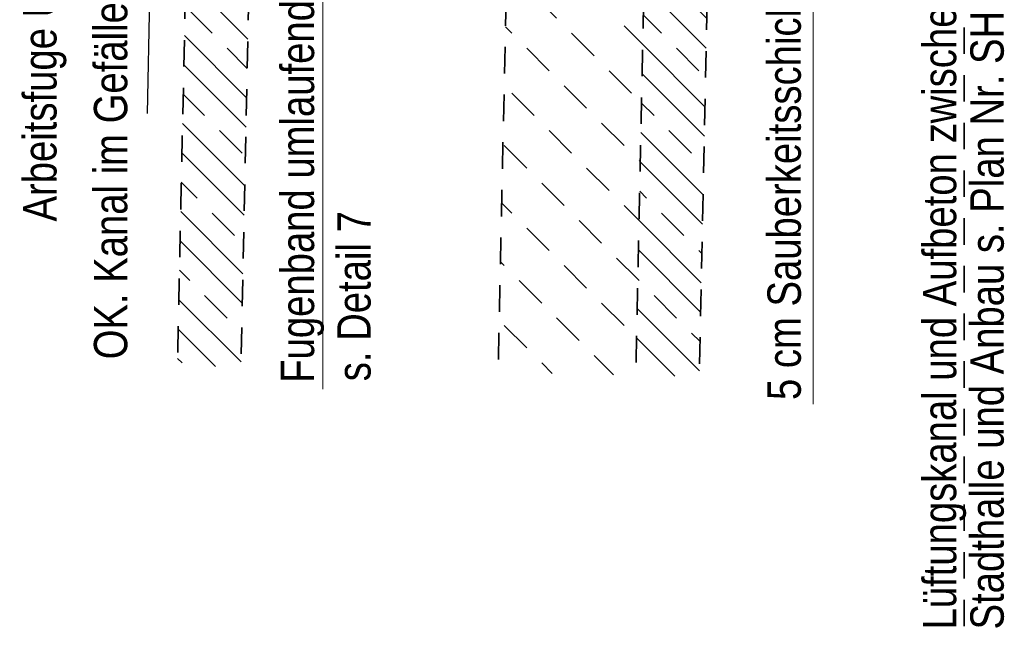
# Model space of a CAD drawing. Header units: millimetres. Extents: x -50 to 85, y 0 to 206.
# Tile 120 of 152: x 57.64 to 62.29, y 14.73 to 17.6. Entities that reach past the tile are written whole.
import ezdxf

# ---------------------------------------------------------------- set-up
doc = ezdxf.new("R2010")
doc.units = ezdxf.units.MM
doc.linetypes.add('HIDDEN', pattern=[0.375, 0.25, -0.125])
doc.layers.add('Achsen', color=7, linetype='Continuous', lineweight=20)
doc.layers.add('Schraffuren', color=7, linetype='Continuous', lineweight=20)
doc.styles.add('Arial Narrow', font='ARIALN.TTF')
pattern_1 = [(135, (0, 0), (-0.212132, -0.212132), []), (135, (-0.0707, -0.0707), (-0.212132, -0.212132), []), (135, (-0.14142, -0.14142), (-0.212132, -0.212132), [0.15, -0.1])]

msp = doc.modelspace()

# ---------------------------------------------------------------- hatches: boundary and pattern name
at = {"lineweight": 13}
h = msp.add_hatch(dxfattribs=at)
h.set_pattern_fill('wuB', color=6, scale=0.01, angle=135, style=0, pattern_type=2)
h.set_pattern_definition(pattern_1)
h.paths.add_polyline_path([(58.4269788, 17.9541715), (58.7291554, 18.0590598), (58.6846043, 15.9619815), (58.3847912, 15.9683508)])
h = msp.add_hatch(dxfattribs=at)
h.set_pattern_fill('wuB', color=6, scale=0.01, angle=135, style=0, pattern_type=2)
h.set_pattern_definition(pattern_1)
h.paths.add_polyline_path([(60.5905131, 17.8882086), (60.8903778, 17.9018382), (60.8481903, 15.9160174), (60.5483256, 15.9223879)])
at = {"layer": 'Achsen', "lineweight": 13}
h = msp.add_hatch(dxfattribs=at)
h.set_pattern_fill('uB', color=6, scale=0.01, angle=135, style=0, pattern_type=2)
h.set_pattern_definition([(135, (0, 0), (-0.2828427, -0.2828427), [0.15, -0.1]), (135, (-0.2475, -0.03536), (-0.2828427, -0.2828427), [0.15, -0.1, 0.15, -0.1])])
h.paths.add_polyline_path([(59.9408064, 17.9220112), (60.5905131, 17.8882086), (60.5483256, 15.9223879), (59.8986188, 15.9361905)])

# ---------------------------------------------------------------- linework, layer by layer
at = {"color": 3, "linetype": 'Continuous', "lineweight": 25}
msp.add_line((58.2438638, 17.1570736), (58.2616067, 18.0442185), dxfattribs=at)
msp.add_line((58.2438638, 17.1570736), (58.2616067, 18.0442185), dxfattribs=at)
at = {"color": 2, "linetype": 'HIDDEN', "lineweight": 35, "ltscale": 0.5}
for p, q in [((58.4269788, 17.9541715), (58.3847912, 15.9683508)), ((58.7267918, 17.9478022), (58.6846043, 15.9619815)), ((59.9408064, 17.9220112), (59.8986188, 15.9361905)), ((60.5905131, 17.9082086), (60.5483256, 15.9223879)), ((60.8903778, 17.9018382), (60.8481903, 15.9160174))]:
    msp.add_line(p, q, dxfattribs=at)
at = {"color": 5, "linetype": 'Continuous', "lineweight": 18}
for p, q in [((61.3853946, 17.7869628), (61.3853946, 15.7868444)), ((59.0704257, 17.6823505), (59.0704257, 15.8569724))]:
    msp.add_line(p, q, dxfattribs=at)
at = {"layer": 'Achsen', "color": 2, "linetype": 'HIDDEN', "lineweight": 35, "ltscale": 0.5}
msp.add_line((62.0980815, 14.7388949), (62.0980815, 18.7079689), dxfattribs=at)

# ---------------------------------------------------------------- texts
at = {"color": 2, "lineweight": 35, "style": 'Arial Narrow'}
for s, p in [('Stadthalle und Anbau s. Plan Nr. SH-S-UG-XX', (62.2854991, 14.7235401)), ('Lüftungskanal und Aufbeton zwischen', (62.0611999, 14.7235401)), ('5 cm Sauberkeitsschicht', (61.327697, 15.8060086)), ('Fugenband umlaufend', (59.0298617, 15.8873954)), ('OK. Kanal im Gefälle', (58.1480118, 15.9981351)), ('s. Detail 7', (59.2965526, 15.8946602))]:
    msp.add_text(s, height=0.1575, rotation=90, dxfattribs=at).set_placement(p)
at = {"layer": 'Schraffuren', "color": 2, "lineweight": 35, "style": 'Arial Narrow'}
msp.add_text('Arbeitsfuge UK. BP =', height=0.1575, rotation=90, dxfattribs=at).set_placement((57.8139339, 16.6482871))

doc.saveas('drawing.dxf')
